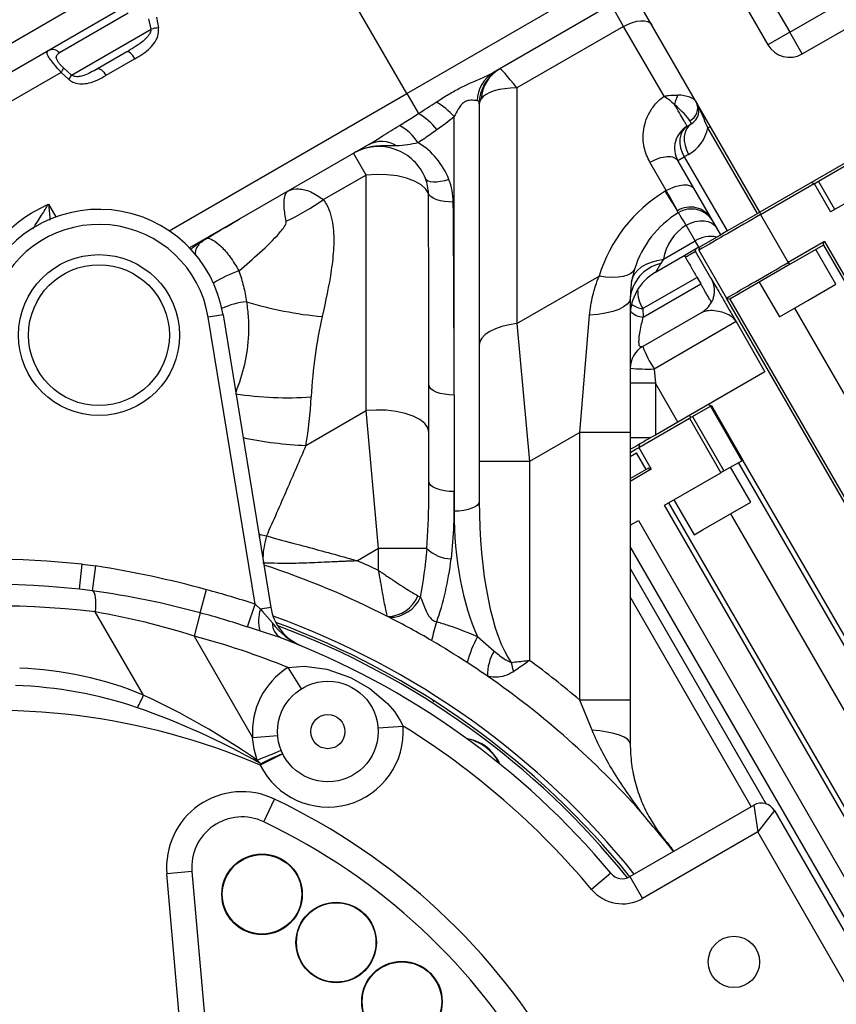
# Model space of a CAD drawing. Header units: millimetres. Extents: x -1 to 10933, y 0 to 7722.
# Tile 37 of 122: x 4763 to 4925, y 2914 to 3110. Entities that reach past the tile are written whole.
import ezdxf

# ---------------------------------------------------------------- set-up
doc = ezdxf.new("R2010")
doc.units = ezdxf.units.MM
doc.header["$LTSCALE"] = 13
doc.header["$PDSIZE"] = -1
doc.dimstyles.new('efort-st-1', dxfattribs={"dimtxt": 100, "dimasz": 100, "dimexe": 1.25, "dimexo": 0.625, "dimtad": 1, "dimdec": 0, "dimdsep": 46, "dimtxsty": 'Standard', "dimcen": 2.5, "dimclrd": 3, "dimclre": 3, "dimadec": 0, "dimazin": 0, "dimtfac": 1, "dimtmove": 0, "dimatfit": 3, "dimfxl": 1, "dimarcsym": 0})

# ---------------------------------------------------------------- blocks, each defined once
blk = doc.blocks.new('*D143')
at = {"color": 3, "lineweight": -2}
for p, q in [((6255.95, 3471.6), (6255.95, 277.7)), ((3953.81, 1526.13), (3953.81, 277.7)), ((4053.81, 278.95), (6155.95, 278.95))]:
    blk.add_line(p, q, dxfattribs=at)
at = {"color": 3}
for points in [[(4053.81, 295.61), (4053.81, 262.28), (3953.81, 278.95)], [(6155.95, 262.28), (6155.95, 295.61), (6255.95, 278.95)]]:
    blk.add_solid(points, dxfattribs=at)
at = {"layer": 'Defpoints', "color": 0}
for p in [(6255.95, 3472.23), (3953.81, 1526.76), (6255.95, 278.95)]:
    blk.add_point(p, dxfattribs=at)
at = {"color": 0, "insert": (5104.88, 329.57), "char_height": 100, "attachment_point": 5}
blk.add_mtext('2302', dxfattribs=at)
blk = doc.blocks.new('*D144')
at = {"color": 3, "lineweight": -2}
for p, q in [((6255.33, 3472.23), (6136.25, 3472.23)), ((6137.5, 1623.93), (6137.5, 3372.23)), ((4304.09, 1523.93), (6138.75, 1523.93))]:
    blk.add_line(p, q, dxfattribs=at)
at = {"color": 3}
for points in [[(6154.16, 3372.23), (6120.83, 3372.23), (6137.5, 3472.23)], [(6120.83, 1623.93), (6154.16, 1623.93), (6137.5, 1523.93)]]:
    blk.add_solid(points, dxfattribs=at)
at = {"layer": 'Defpoints', "color": 0}
for p in [(6137.5, 3472.23), (6255.95, 3472.23), (4303.46, 1523.93)]:
    blk.add_point(p, dxfattribs=at)
at = {"color": 0, "insert": (6086.87, 2498.08), "char_height": 100, "attachment_point": 5, "rotation": 90}
blk.add_mtext('1948', dxfattribs=at)
blk = doc.blocks.new('*D146')
at = {"color": 3, "lineweight": -2}
for p, q in [((3649.43, 3477.93), (5390.77, 3477.93)), ((5389.52, 3377.93), (5389.52, 2297.93)), ((3649.43, 2197.93), (5390.77, 2197.93))]:
    blk.add_line(p, q, dxfattribs=at)
at = {"color": 3}
for points in [[(5406.19, 3377.93), (5372.86, 3377.93), (5389.52, 3477.93)], [(5372.86, 2297.93), (5406.19, 2297.93), (5389.52, 2197.93)]]:
    blk.add_solid(points, dxfattribs=at)
at = {"layer": 'Defpoints', "color": 0}
for p in [(3648.81, 3477.93), (3648.81, 2197.93), (5389.52, 2197.93)]:
    blk.add_point(p, dxfattribs=at)
at = {"color": 0, "insert": (5338.9, 2825.76), "char_height": 100, "attachment_point": 5, "rotation": 90}
blk.add_mtext('1280', dxfattribs=at)

msp = doc.modelspace()

# ---------------------------------------------------------------- linework, layer by layer
at = {"color": 7, "linetype": 'Continuous', "lineweight": 25}
for p, q in [((4909.71, 3071.98), (4860.46, 3157.29)), ((4889.38, 3153.2), (4915.63, 3107.73)), ((4718.18, 3080.92), (4840.5, 3151.54)), ((4885.05, 3150.7), (4911.3, 3105.23)), ((4842.07, 3146.67), (4724.29, 3078.67)), ((4915.63, 3107.73), (4967.59, 3137.73)), ((4918.13, 3103.4), (4970.09, 3133.4)), ((4839.53, 3095.55), (4823.03, 3124.13)), ((5001.79, 3125.15), (4909.71, 3071.98)), ((4839.53, 3095.55), (4877.63, 3117.55)), ((4880.13, 3113.22), (4856.78, 3099.73)), ((4882.63, 3108.89), (4880.13, 3113.22)), ((4784.17, 3111.53), (4770.47, 3103.62)), ((4788.69, 3108.35), (4788.26, 3110.41)), ((4789.77, 3110.7), (4790.15, 3108.62)), ((4772.88, 3099.22), (4788.69, 3108.35)), ((4882.63, 3108.89), (4861.43, 3096.65)), ((4890.66, 3094.99), (4882.63, 3108.89)), ((4915.63, 3107.73), (4911.3, 3105.23)), ((4918.13, 3103.4), (4915.63, 3107.73)), ((4783.86, 3103.83), (4778.03, 3100.46)), ((4785.48, 3102.45), (4779.74, 3099.14)), ((4771.32, 3100.63), (4772.88, 3099.22)), ((4770.8, 3099.75), (4753.43, 3089.72)), ((4772.36, 3098.35), (4770.8, 3099.75)), ((4861.43, 3096.65), (4861.43, 3049.82)), ((4839.53, 3095.55), (4841.83, 3091.55)), ((4853.93, 3093.47), (4853.93, 3014.51)), ((4848.93, 3035.61), (4848.93, 3090.95)), ((4895.25, 3089.04), (4896.11, 3089.54)), ((4896.11, 3089.54), (4895.78, 3090.12)), ((4899.38, 3088.71), (4899.89, 3089)), ((4909.21, 3071.69), (4899.38, 3088.71)), ((4831.98, 3085.42), (4796.36, 3064.85)), ((4831.43, 3079.33), (4828.93, 3083.66)), ((4893.42, 3082.21), (4894.69, 3082.94)), ((4895.55, 3083.44), (4894.69, 3082.94)), ((4894.69, 3082.94), (4903.19, 3068.22)), ((4921.38, 3078.14), (4930.04, 3083.14)), ((4891.09, 3076.24), (4887.84, 3081.87)), ((4901.92, 3067.48), (4893.42, 3082.21)), ((4831.43, 3079.33), (4822.98, 3074.45)), ((4831.43, 3032.5), (4831.43, 3079.33)), ((4909.85, 3071.49), (4920.51, 3077.64)), ((4920.51, 3077.64), (4919.83, 3077.82)), ((4920.51, 3077.64), (4923.76, 3072.01)), ((4924.63, 3072.51), (4921.38, 3078.14)), ((4934.15, 3078.01), (4923.76, 3072.01)), ((4893.48, 3071.84), (4893.3, 3072.23)), ((4903.19, 3068.22), (4909.21, 3071.69)), ((4909.71, 3071.98), (4909.21, 3071.69)), ((4909.85, 3071.49), (4909.75, 3072.01)), ((4909.85, 3071.49), (4915.35, 3061.96)), ((4896.86, 3066.25), (4895.05, 3069.37)), ((4897.74, 3065.07), (4902.14, 3067.61)), ((4903.19, 3068.22), (4902.14, 3067.61)), ((4890.54, 3062.6), (4896.86, 3066.25)), ((4897.59, 3064.98), (4896.86, 3066.25)), ((4897.56, 3064.39), (4897.74, 3065.07)), ((4922.55, 3066.12), (4915.35, 3061.96)), ((4922.36, 3065.43), (4915.75, 3061.62)), ((4922.36, 3065.43), (4982.71, 2960.9)), ((4922.55, 3066.12), (4983.15, 2961.15)), ((4894.8, 3063.37), (4888.93, 3059.98)), ((4897.59, 3064.98), (4894.8, 3063.37)), ((4899.97, 3058.86), (4896.92, 3064.14)), ((4897.56, 3064.39), (4903.06, 3054.87)), ((4924.83, 3057.62), (4920.83, 3064.55)), ((4889.93, 3061.72), (4888.93, 3059.98)), ((4890.54, 3062.6), (4889.93, 3061.72)), ((4915.75, 3061.62), (4903.74, 3054.68)), ((4915.35, 3061.96), (4915.75, 3061.62)), ((4861.43, 3049.82), (4877.74, 3059.23)), ((4897.21, 3058.99), (4886.45, 3052.78)), ((4886.54, 3051.1), (4897.96, 3057.7)), ((4897.21, 3058.99), (4897.96, 3057.7)), ((4909.58, 3058.05), (4913.58, 3051.12)), ((4919.23, 3054.39), (4924.83, 3057.62)), ((4883.93, 3054.79), (4883.93, 3028.17)), ((4903.06, 3054.87), (4903.74, 3054.68)), ((4963.66, 2949.9), (4903.06, 3054.87)), ((4903.74, 3054.68), (4964.09, 2950.15)), ((4913.58, 3051.12), (4919.23, 3054.39)), ((4803.02, 3051.55), (4800.06, 3051.07)), ((4803.02, 3051.55), (4812.51, 2993.38)), ((4873.93, 3028.17), (4875.85, 3051.46)), ((4898.14, 3052.03), (4886.43, 3045.26)), ((4886.45, 3052.78), (4886.54, 3051.1)), ((4809.37, 2994.02), (4800.06, 3051.07)), ((4861.43, 3049.82), (4863.93, 3022.39)), ((4904.97, 3050.2), (4888.67, 3040.78)), ((4904.97, 3050.2), (4910.72, 3040.24)), ((4888.67, 3040.78), (4888.93, 3037.98)), ((4910.72, 3040.24), (4893.4, 3030.24)), ((4843.93, 3018.42), (4843.93, 3037.61)), ((4888.93, 3037.98), (4883.93, 3037.98)), ((4888.93, 3037.98), (4888.93, 3027.65)), ((4893.4, 3030.24), (4888.93, 3037.98)), ((4848.93, 3035.61), (4848.93, 3016.42)), ((4899.4, 3033.7), (4899.99, 3033.54)), ((4819.49, 3025.6), (4831.43, 3032.5)), ((4833.93, 3005.07), (4831.43, 3032.5)), ((4896.31, 3031.34), (4899.86, 3033.39)), ((4899.86, 3033.39), (4906.11, 3022.56)), ((4899.99, 3033.54), (4900.09, 3033.52)), ((4900.09, 3033.52), (4906.34, 3022.69)), ((4885.62, 3025.17), (4895.72, 3031)), ((4893.4, 3030.24), (4888.93, 3027.65)), ((4895.72, 3031), (4901.97, 3020.17)), ((4896.31, 3031.34), (4902.56, 3020.51)), ((4873.93, 3028.17), (4863.93, 3022.39)), ((4883.93, 3028.17), (4873.93, 3028.17)), ((4873.93, 2974.95), (4873.93, 3028.17)), ((4883.93, 3028.17), (4883.93, 2974.95)), ((4887.93, 3027.08), (4883.93, 3027.08)), ((4888.93, 3027.65), (4887.93, 3027.08)), ((4883.93, 3023.4), (4885.18, 3024.12)), ((4887.09, 3020.82), (4885.18, 3024.12)), ((4885.81, 3025.85), (4885.62, 3025.17)), ((4885.62, 3025.17), (4888.12, 3020.84)), ((4863.93, 3022.39), (4853.93, 3022.39)), ((4863.93, 3022.39), (4863.93, 2982.86)), ((4902.56, 3020.51), (4906.11, 3022.56)), ((4997.22, 2863.28), (4905.47, 3022.19)), ((4906.34, 3022.69), (4906.11, 3022.56)), ((4998.09, 2863.78), (4906.34, 3022.69)), ((4883.93, 3018.99), (4887.61, 3021.12)), ((4888.12, 3020.84), (4883.93, 3018.42)), ((4887.86, 3020.69), (4887.61, 3021.12)), ((4890.75, 3013.69), (4901.97, 3020.17)), ((4902.56, 3020.51), (4901.97, 3020.17)), ((4907.88, 3014.34), (4903.88, 3021.27)), ((4848.93, 3012.51), (4848.93, 3016.42)), ((4983.36, 2855.28), (4891.61, 3014.19)), ((4892.62, 3014.77), (4896.62, 3007.84)), ((4898.45, 3008.9), (4907.88, 3014.34)), ((4982.5, 2854.78), (4890.75, 3013.69)), ((4883.93, 3009.76), (4885.55, 3010.69)), ((4885.55, 3010.69), (4977.29, 2851.77)), ((4896.62, 3007.84), (4898.45, 3008.9)), ((4810.41, 3007.91), (4811.63, 3007.59)), ((4833.93, 3005.07), (4829.72, 3002.64)), ((4843.54, 3005.07), (4833.93, 3005.07)), ((4833.93, 3000.72), (4833.93, 3005.07)), ((4973.83, 2849.77), (4883.93, 3005.5)), ((4774.46, 2997.01), (4775, 3001.98)), ((4775, 3001.98), (4777.73, 3001.65)), ((4777.04, 2996.7), (4777.73, 3001.65)), ((4883.93, 3001.1), (4910.94, 2954.31)), ((4777.04, 2996.7), (4774.46, 2997.01)), ((4798.49, 2992.31), (4799.71, 2996.92)), ((4841.73, 2995.71), (4842.24, 2995.41)), ((4908, 2953.8), (4883.93, 2995.5)), ((4807.86, 2989.5), (4809.37, 2994.02)), ((4809.37, 2994.02), (4810.43, 2993.04)), ((4812.51, 2993.38), (4810.43, 2993.04)), ((4787.17, 2975.96), (4777.62, 2992.49)), ((4798.49, 2992.31), (4797.26, 2987.7)), ((4810.28, 2988.73), (4807.86, 2989.5)), ((4797.26, 2987.7), (4808.89, 2967.55)), ((4853.6, 2987.58), (4856.91, 2984.71)), ((4815.9, 2981.44), (4818.55, 2977.2)), ((4844.96, 2974.59), (4844.8, 2974.88)), ((4876.35, 2968.98), (4873.93, 2974.95)), ((4883.93, 2974.95), (4873.93, 2974.95)), ((4833.82, 2969.43), (4838.8, 2969.79)), ((4808.89, 2967.55), (4813.87, 2967.94)), ((4814.88, 2964.28), (4810.4, 2962.06)), ((4810.4, 2962.06), (4810.5, 2962.31)), ((4811.09, 2950.78), (4813.24, 2955.29)), ((4883.89, 2939.87), (4908.5, 2954.08)), ((4908.5, 2954.08), (4909.27, 2948.75)), ((4912.6, 2952.99), (4909.27, 2948.75)), ((4912.6, 2952.99), (4934.6, 2914.88)), ((4909.27, 2948.75), (4886.39, 2935.54)), ((4929.27, 2914.11), (4909.27, 2948.75)), ((4796.82, 2940.88), (4791.84, 2940.44)), ((4795.71, 2896.26), (4791.84, 2940.44)), ((4796.82, 2940.88), (4800.69, 2896.69)), ((4880.08, 2940.55), (4876.25, 2937.34)), ((4883.89, 2939.87), (4886.39, 2935.54))]:
    msp.add_line(p, q, dxfattribs=at)
at = {"color": 8, "linetype": 'Continuous', "lineweight": 25}
for p, q in [((4792.29, 3068.27), (4839.53, 3095.55)), ((4768.31, 3073.54), (4769.77, 3071.01)), ((4916.58, 3052.85), (4977.93, 2946.59)), ((4903.84, 3012.01), (4991.59, 2860.03)), ((4810.13, 3007.99), (4810.41, 3007.91)), ((4810.24, 3007.28), (4810.41, 3007.91))]:
    msp.add_line(p, q, dxfattribs=at)
at = {"color": 7, "linetype": 'Continuous', "lineweight": 25, "flags": 128}
for points in [[(4882.63, 3108.89), (4883.5, 3109.33), (4884.38, 3109.68), (4885.25, 3109.91), (4886.06, 3110.02), (4886.79, 3110.01), (4887.4, 3109.86), (4887.89, 3109.6), (4888.21, 3109.22)], [(4785.48, 3102.45), (4785.27, 3102.78), (4785.05, 3103.09), (4784.82, 3103.35), (4784.59, 3103.57), (4784.37, 3103.73), (4784.17, 3103.83), (4784, 3103.86), (4783.86, 3103.83)], [(4778.03, 3100.46), (4778.19, 3100.5), (4778.38, 3100.48), (4778.59, 3100.39), (4778.82, 3100.24), (4779.06, 3100.03), (4779.3, 3099.77), (4779.53, 3099.47), (4779.74, 3099.14)], [(4895.25, 3089.04), (4894.7, 3088.61), (4894.27, 3088.03), (4893.97, 3087.33), (4893.82, 3086.52), (4893.81, 3085.64), (4893.96, 3084.73), (4894.26, 3083.82), (4894.69, 3082.94)], [(4896.11, 3089.54), (4895.57, 3089.11), (4895.13, 3088.53), (4894.83, 3087.83), (4894.68, 3087.02), (4894.68, 3086.14), (4894.83, 3085.23), (4895.12, 3084.32), (4895.55, 3083.44)], [(4843.82, 3075.65), (4843.3, 3076.55), (4842.37, 3077.39), (4841.07, 3078.13), (4839.46, 3078.72), (4837.6, 3079.15), (4835.59, 3079.41), (4833.5, 3079.46), (4831.43, 3079.33)], [(4847.9, 3078.45), (4847.07, 3078.21), (4846.26, 3078.04), (4845.5, 3077.94), (4844.82, 3077.93), (4844.24, 3077.99), (4843.77, 3078.13), (4843.44, 3078.35), (4843.24, 3078.63)], [(4891.09, 3076.24), (4891.96, 3076.69), (4892.84, 3077.03), (4893.7, 3077.27), (4894.52, 3077.38), (4895.24, 3077.36), (4895.86, 3077.22), (4896.34, 3076.95), (4896.67, 3076.58)], [(4920.51, 3077.64), (4920.69, 3077.74), (4921.21, 3078.04), (4921.38, 3078.14)], [(4848.77, 3073.97), (4847.88, 3074), (4847.02, 3074.09), (4846.22, 3074.23), (4845.5, 3074.44), (4844.88, 3074.69), (4844.39, 3074.98), (4844.03, 3075.3), (4843.82, 3075.65)], [(4895.05, 3069.37), (4895.93, 3069.8), (4896.85, 3070.1), (4897.76, 3070.25), (4898.63, 3070.24), (4899.44, 3070.09), (4900.15, 3069.79), (4900.72, 3069.36), (4901.15, 3068.81)], [(4894.8, 3063.37), (4894.8, 3063.37)], [(4884.21, 3058.17), (4884.45, 3058.98), (4884.87, 3059.74), (4885.46, 3060.44), (4886.21, 3061.06), (4887.12, 3061.6), (4888.15, 3062.04), (4889.3, 3062.38), (4890.54, 3062.6)], [(4884.8, 3060.64), (4884.54, 3060.15), (4884.06, 3059.74), (4883.39, 3059.41), (4882.54, 3059.18), (4881.52, 3059.04), (4880.37, 3059), (4879.1, 3059.07), (4877.74, 3059.23)], [(4883.93, 3054.79), (4883.78, 3054.21), (4883.34, 3053.65), (4882.62, 3053.12), (4881.65, 3052.64), (4880.45, 3052.22), (4879.05, 3051.88), (4877.5, 3051.63), (4875.85, 3051.46)], [(4861.43, 3049.82), (4859.87, 3049.58), (4858.43, 3049.22), (4857.13, 3048.77), (4856.02, 3048.23), (4855.12, 3047.61), (4854.47, 3046.93), (4854.06, 3046.22), (4853.93, 3045.49)], [(4848.93, 3035.61), (4847.95, 3035.64), (4847.01, 3035.76), (4846.15, 3035.94), (4845.39, 3036.19), (4844.77, 3036.5), (4844.31, 3036.84), (4844.02, 3037.22), (4843.93, 3037.61)], [(4843.93, 3028.17), (4843.72, 3029.07), (4843.12, 3029.93), (4842.14, 3030.72), (4840.82, 3031.41), (4839.22, 3031.96), (4837.41, 3032.36), (4835.45, 3032.59), (4833.43, 3032.63), (4831.43, 3032.5)], [(4899.86, 3033.39), (4899.95, 3033.47), (4899.99, 3033.54)], [(4896, 3031.24), (4895.8, 3031.4), (4895.64, 3031.53)], [(4895.72, 3031), (4895.87, 3031.1), (4896, 3031.24)], [(4896, 3031.24), (4896.19, 3031.28), (4896.31, 3031.34)], [(4883.93, 3024.19), (4884.09, 3024.28), (4884.91, 3024.76), (4885.44, 3025.06), (4885.62, 3025.17)], [(4848.93, 3016.42), (4847.95, 3016.46), (4847.01, 3016.57), (4846.15, 3016.76), (4845.39, 3017.01), (4844.77, 3017.31), (4844.31, 3017.65), (4844.02, 3018.03), (4843.93, 3018.42)], [(4853.93, 3014.51), (4853.83, 3014.12), (4853.55, 3013.74), (4853.09, 3013.4), (4852.46, 3013.1), (4851.71, 3012.85), (4850.84, 3012.66), (4849.9, 3012.55), (4848.93, 3012.51)], [(4777.04, 2996.7), (4777.22, 2996.56), (4777.37, 2996.28), (4777.5, 2995.88), (4777.6, 2995.37), (4777.66, 2994.75), (4777.68, 2994.05), (4777.67, 2993.29), (4777.62, 2992.49)], [(4810.43, 2993.04), (4810.88, 2992.58), (4812.81, 2990.31)], [(4814.53, 2987.36), (4811.27, 2988.42), (4810.28, 2988.73)], [(4815.9, 2981.44), (4819.17, 2981.74), (4823.64, 2981.13), (4828.37, 2979.45), (4832.19, 2977.25), (4835.7, 2974.27), (4837.07, 2972.67), (4838.24, 2970.91), (4838.8, 2969.79)], [(4809.8, 2963.05), (4809.16, 2965.23), (4808.89, 2967.55)], [(4851.33, 2967.4), (4852.69, 2967.06), (4854.36, 2966.32)], [(4883.93, 2966.31), (4883.79, 2966.76), (4883.38, 2967.21), (4882.72, 2967.62), (4881.81, 2968), (4880.69, 2968.34), (4879.38, 2968.62), (4877.92, 2968.83), (4876.35, 2968.98)], [(4810.5, 2962.31), (4810.21, 2962.61), (4809.8, 2963.05)]]:
    msp.add_lwpolyline(points, dxfattribs=at)
at = {"color": 8, "linetype": 'Continuous', "lineweight": 25, "flags": 128}
msp.add_lwpolyline([(4854.31, 2966.23), (4852.66, 2966.97), (4851.52, 2967.26)], dxfattribs=at)
at = {"color": 7, "linetype": 'Continuous', "lineweight": 25}
for centre, radius in [((4778.34, 3047.52), 16), ((4778.34, 3047.52), 14), ((4823.84, 2968.71), 10), ((4823.84, 2968.71), 3.4), ((4810.76, 2936.36), 8), ((4810.76, 2936.36), 7.9), ((4825.5, 2926.79), 8), ((4825.5, 2926.79), 7.9), ((4904.55, 2922.93), 5.1), ((4838.56, 2915.03), 8), ((4838.56, 2915.03), 7.9)]:
    msp.add_circle(centre, radius, dxfattribs=at)
at = {"color": 0, "linetype": 'Continuous', "lineweight": 18}
msp.add_arc((3648.81, 2197.93), 2907.3, 30, 170, dxfattribs=at)
at = {"linetype": 'Continuous', "lineweight": 18}
msp.add_arc((4757.32, 2837.93), 1627.34, 22.94049, 195.94049, dxfattribs=at)
at = {"color": 7, "linetype": 'Continuous', "lineweight": 25}
for centre, radius, start, end in [((4792.65, 3091.04), 17.76, 98.1081, 102.9066), ((4769.1, 3102.5), 1.77, 39.2097, 116.4231), ((4915.63, 3107.73), 5, 210, 300), ((4768.29, 3101.82), 3.25, 320.3313, 338.5297), ((4861.93, 3093.47), 8, 120, 180), ((4861.82, 3093.93), 7.55, 120.3984, 175.9159), ((4769.64, 3100.56), 3.51, 320.926, 337.5742), ((4860.31, 3093.89), 6.83, 121.156, 178.0542), ((4838.15, 3081.47), 14.35, 41.3323, 59.6575), ((4894.53, 3092.65), 2.82, 296.1887, 25.5981), ((4894.61, 3092.14), 3, 300, 30), ((4835.4, 3080.39), 12.89, 38.2249, 60.0502), ((4832.23, 3079.15), 11.63, 34.6798, 59.8896), ((4897.75, 3084.71), 5, 120, 210), ((4891.55, 3090.37), 8, 300, 348.0491), ((4833.93, 3075), 10, 21.3159, 120), ((4834.5, 3080.45), 5.57, 57.2711, 116.9153), ((4833.93, 3073), 15, 21.3159, 58.3477), ((4835.43, 3075.57), 8.4, 0.5256, 21.3826), ((4836.17, 3073.86), 12.59, 0.5256, 21.3826), ((4906.43, 3050.46), 30, 121.2487, 162.999), ((4897.61, 3065), 13, 120.1061, 121.2487), ((5038.35, 3166.14), 172.79, 211.4008, 212.9207), ((4790.63, 3121.9), 57.43, 295.717, 304.283), ((4895.91, 3068.08), 4.9, 31.278, 122.1587), ((4778.34, 3047.52), 25, 9.2726, 159.2726), ((4903.93, 3054.79), 20, 121.5073, 162.999), ((4896.09, 3067.58), 5, 30, 121.5073), ((4778.34, 3047.52), 22, 9.2726, 159.2726), ((4900.39, 3060.92), 10, 122.2612, 170.2864), ((4899.93, 3061.28), 5.85, 78.5035, 121.7594), ((4891.73, 3054.1), 7.83, 103.2842, 174.8983), ((4893.93, 3051.32), 10, 120.0759, 180), ((4829.62, 3126.08), 75.2, 253.03, 264.7269), ((4895.64, 3056.36), 5, 300, 332.4118), ((4888.93, 3040.93), 5, 120, 180), ((4906.61, 3052.58), 21.46, 199.9255, 213.3273), ((4887.53, 3080.36), 39.59, 264.784, 271.6579), ((4815.8, 3102.77), 67.7, 261.2057, 274.0139), ((4848.41, 3009.99), 6.92, 225.3107, 269.5222), ((4757.32, 2837.93), 165, 83.8502, 96.9017), ((4757.32, 2837.93), 179.92, 64.7996, 66.2732), ((4744.95, 2795.78), 208.46, 74.7679, 80.9527), ((4757.32, 2837.93), 172.5, 62.9669, 71.8226), ((4757.32, 2837.93), 160, 83.8502, 118.5675), ((4751.85, 2819.26), 179.23, 74.9174, 81.9196), ((4757.32, 2837.93), 164.54, 71.5595, 75.0698), ((4835.61, 2998.19), 6.61, 271.0142, 337.9635), ((4836.13, 2998.1), 6.68, 269.2207, 336.2385), ((4758.59, 2838.66), 155, 82.9464, 118.5675), ((4817.82, 2990.63), 7.77, 161.9645, 194.1902), ((4822.38, 2994.99), 10, 189.2726, 247.4981), ((4753, 2848.9), 145.68, 72.3127, 80.2681), ((4757.32, 2837.93), 159.77, 71.5595, 75.0698), ((4757.32, 2837.93), 163.5, 38.7953, 70.11), ((4757.32, 2837.93), 172.5, 62.8487, 62.9669), ((4757.32, 2837.93), 172.5, 59.6621, 62.8487), ((4815.97, 2990.17), 3.16, 177.4407, 242.9218), ((4824.14, 2998.69), 14.1, 216.4722, 246.6609), ((4757.32, 2837.93), 162.5, 38.8499, 69.7784), ((4757.32, 2837.93), 162, 38.894, 69.5698), ((4885.46, 2977.68), 42.01, 162.1664, 167.4418), ((4757.32, 2837.93), 155, 67.7955, 75.0698), ((4758.31, 2840.36), 157.38, 67.4926, 69.0765), ((4757.32, 2837.93), 160, 39.8913, 69.052), ((4757.32, 2837.93), 172.5, 56.8933, 59.6621), ((4874.28, 2976.34), 23.54, 151.4718, 165.0141), ((4864.46, 2980.02), 8.89, 148.1088, 181.9286), ((4757.32, 2837.93), 179.92, 49.6006, 53.6633), ((4760.19, 2911.05), 70.3, 67.4294, 88.0409), ((4823.84, 2968.71), 15, 121.9811, 184.4411), ((4757.32, 2837.93), 172.5, 55.279, 56.8933), ((4873.72, 2984.74), 13.61, 189.6096, 197.7229), ((4757.32, 2837.93), 172.5, 41.7404, 55.279), ((4758.93, 2893.62), 84.29, 71.2872, 88.0925), ((4774.17, 2980.63), 13.81, 328.7039, 340.2271), ((4723.2, 2837.54), 152.48, 55.3955, 65.1982), ((4738.13, 2835.6), 145.92, 60.2632, 70.8596), ((4757.32, 2837.93), 135, 66.8482, 98.9605), ((4823.84, 2968.71), 15, 206.3342, 4.0993), ((4757.32, 2837.93), 155, 39.8913, 58.2849), ((4849.85, 2958.52), 9, 24.4668, 59.987), ((4693.64, 3255.47), 314.65, 291.6651, 292.6019), ((4826.76, 2932.09), 34.31, 110.2588, 118.2816), ((4806.78, 2941.75), 15, 64.5257, 185), ((4757.32, 2837.93), 130, 355.4743, 64.5257), ((4910, 2951.49), 3, 30, 120), ((4806.78, 2941.75), 10, 64.5257, 185), ((4757.32, 2837.93), 125, 355.4743, 64.5257), ((4882.39, 2942.47), 3, 219.8913, 300), ((4882.39, 2942.47), 8, 219.8913, 300)]:
    msp.add_arc(centre, radius, start, end, dxfattribs=at)
at = {"color": 8, "linetype": 'Continuous', "lineweight": 25}
for centre, radius, start, end in [((4799, 3066.53), 0.271, 259.3788, 299.8379), ((4813.95, 3037.34), 24.22, 108.7463, 122.0419), ((4892.3, 3056.41), 6.89, 178.6256, 211.8035), ((4809.06, 3039.59), 14.63, 95.4466, 115.4393), ((4886.95, 3057.32), 4.57, 233.0803, 263.6801), ((4886.6, 3054.65), 3.54, 222.111, 269.0554), ((4822.11, 3097.52), 71.97, 257.8771, 267.9109), ((4833.36, 3001.7), 22.51, 164.8265, 176.0357), ((4849.85, 2958.52), 8.9, 25.7851, 59.987)]:
    msp.add_arc(centre, radius, start, end, dxfattribs=at)
at = {"color": 7, "linetype": 'Continuous', "lineweight": 25}
for centre, major_axis, ratio, start_param, end_param in [((4863.93, 3092.32), (-5.93, 8.12), 0.061101, 5.229422, 6.27662), ((4863.93, 3092.32), (9.99, -1.29), 0.413836, 1.877033, 2.924231), ((4863.93, 3094.63), (9.99, 1.32), 0.352394, 2.824146, 3.095065), ((4891.88, 3092.87), (5.34, 0.57), 0.433571, 0.189465, 1.236654), ((4801.63, 3073.67), (56.05, 30.31), 0.073373, 5.471712, 5.567818), ((4848.93, 3085.97), (4.78, 8.11), 0.180389, 5.986122, 6.410001), ((4891.88, 3092.87), (4.05, -3.43), 0.177868, 0.459797, 1.506987), ((4801.63, 3076.87), (57.54, 27.72), 0.189891, 5.483879, 5.579985), ((4833.93, 3037.61), (0, 261.3), 0.03827, 4.712389, 4.85849), ((4833.93, 3035.61), (0, 263.54), 0.056918, 4.712389, 4.85849), ((4906.13, 2980.19), (-60.62, 105), 0.57735, 0.552489, 0.72853), ((4747.17, 3082.41), (-51.96, 90), 0.57735, 3.748585, 3.870123), ((4863.93, 3014.51), (0, 34.38), 0.290909, 1.570796, 2.770856), ((4863.93, 3012.51), (0, 34.38), 0.436364, 1.570796, 2.382032), ((4833.93, 3014.51), (0, 34.38), 0.290909, 4.123271, 4.434305), ((4833.93, 3012.51), (0, 34.38), 0.436364, 4.019128, 4.434305)]:
    msp.add_ellipse(centre, major_axis=major_axis, ratio=ratio, start_param=start_param, end_param=end_param, dxfattribs=at)
for points, knots in [([(4788.69, 3108.35), (4788.66, 3108.13), (4788.63, 3107.88), (4788.37, 3107.3), (4787.84, 3106.59), (4786.31, 3105.25), (4784.9, 3104.43), (4783.86, 3103.83)], [0, 0, 0, 0, 0.093844, 0.10868, 0.279315, 0.472214, 1, 1, 1, 1]), ([(4785.48, 3102.45), (4786.01, 3102.77), (4787.08, 3103.4), (4788.47, 3104.5), (4789.56, 3105.8), (4790.22, 3107.2), (4790.17, 3108.19), (4790.15, 3108.62)], [0, 0, 0, 0, 0.230991, 0.461197, 0.655054, 0.851246, 1, 1, 1, 1]), ([(4770.8, 3099.75), (4770.63, 3099.94), (4770.22, 3100.41), (4769.57, 3101.18), (4768.87, 3102.04), (4768.32, 3102.8), (4768.1, 3103.25), (4767.96, 3103.74), (4768.14, 3103.92), (4768.31, 3104.08)], [0, 0, 0, 0, 0.08817, 0.218809, 0.3487, 0.51699, 0.670137, 0.705809, 1, 1, 1, 1]), ([(4771.32, 3100.63), (4771.2, 3100.74), (4770.92, 3101), (4770.51, 3101.45), (4770.11, 3101.99), (4769.87, 3102.51), (4769.85, 3103.07), (4770.12, 3103.4), (4770.41, 3103.58), (4770.47, 3103.62)], [0, 0, 0, 0, 0.085544, 0.209382, 0.330643, 0.489716, 0.641547, 0.927324, 1, 1, 1, 1]), ([(4778.03, 3100.46), (4777.14, 3099.95), (4775.94, 3099.26), (4774.41, 3098.87), (4773.6, 3098.87), (4773.09, 3099.07), (4772.91, 3099.21), (4772.88, 3099.22)], [0, 0, 0, 0, 0.544304, 0.73029, 0.894929, 0.98648, 1, 1, 1, 1]), ([(4772.36, 3098.35), (4772.41, 3098.31), (4772.72, 3098.05), (4773.54, 3097.59), (4774.89, 3097.38), (4776.49, 3097.61), (4778.11, 3098.22), (4779.2, 3098.83), (4779.74, 3099.14)], [0, 0, 0, 0, 0.019937, 0.144371, 0.334827, 0.523067, 0.761067, 1, 1, 1, 1]), ([(4845.4, 3093.85), (4846.12, 3094.32), (4847.58, 3095.26), (4849.82, 3096.53), (4852.18, 3097.67), (4854.62, 3098.66), (4856.06, 3099.38), (4856.78, 3099.73)], [0, 0, 0, 0, 0.193062, 0.391429, 0.57787, 0.789112, 1, 1, 1, 1]), ([(4887.84, 3081.87), (4887.4, 3082.83), (4886.46, 3084.85), (4886.41, 3087.85), (4887.06, 3090.4), (4888.04, 3092.36), (4889.3, 3093.92), (4890.29, 3094.7), (4890.66, 3094.99)], [0, 0, 0, 0, 0.228155, 0.480996, 0.618494, 0.762475, 0.911301, 1, 1, 1, 1]), ([(4890.66, 3094.99), (4890.66, 3094.99), (4890.91, 3095.05), (4891.2, 3095.1), (4892.11, 3095.23), (4892.77, 3095.24), (4893.4, 3095.24)], [0, 0, 0, 0, 0.0051984, 0.2813071, 0.3199594, 1, 1, 1, 1]), ([(4890.66, 3094.99), (4891.02, 3094.76), (4891.73, 3094.31), (4892.41, 3093.68), (4892.75, 3093.37)], [0, 0, 0, 0, 0.502652, 1, 1, 1, 1]), ([(4892.75, 3093.37), (4892.87, 3093.71), (4893.11, 3094.4), (4893.3, 3094.96), (4893.4, 3095.24)], [0, 0, 0, 0, 0.499999, 1, 1, 1, 1]), ([(4853.49, 3094.12), (4853.22, 3094.14), (4852.82, 3094.18), (4852.06, 3094.22), (4851.51, 3094.11), (4851.03, 3093.89), (4850.36, 3093.35), (4849.63, 3092.34), (4849.18, 3091.44), (4848.93, 3090.95)], [0, 0, 0, 0, 0.236757, 0.353646, 0.421836, 0.50265, 0.568881, 0.763105, 1, 1, 1, 1]), ([(4899.38, 3088.71), (4899.12, 3089.31), (4898.64, 3090.43), (4898.06, 3091.78), (4897.69, 3092.64), (4897.48, 3093.11), (4897.36, 3093.37), (4897.27, 3093.52), (4897.23, 3093.6), (4897.21, 3093.63), (4897.21, 3093.64)], [0, 0, 0, 0, 0.343834, 0.633022, 0.795334, 0.887513, 0.948818, 0.974786, 0.997363, 1, 1, 1, 1]), ([(4838.07, 3089.21), (4838.93, 3089.74), (4840.19, 3090.51), (4841.44, 3091.3), (4841.83, 3091.55)], [0, 0, 0, 0, 0.68511, 1, 1, 1, 1]), ([(4831.98, 3085.42), (4832.85, 3085.95), (4834.82, 3087.15), (4836.91, 3088.48), (4838.07, 3089.21)], [0, 0, 0, 0, 0.445012, 1, 1, 1, 1]), ([(4845.52, 3088.36), (4845.14, 3088.08), (4843.91, 3087.19), (4842.66, 3086.34), (4841.8, 3085.76)], [0, 0, 0, 0, 0.3169027, 1, 1, 1, 1]), ([(4837.51, 3085.14), (4837.35, 3085.14), (4836.48, 3085.16), (4834.9, 3085.19), (4832.47, 3085.02), (4830.45, 3084.45), (4829.25, 3083.84), (4828.93, 3083.66), (4828.93, 3083.66)], [0, 0, 0, 0, 0.055605, 0.294032, 0.533591, 0.872311, 0.997616, 1, 1, 1, 1]), ([(4841.8, 3085.76), (4841.09, 3085.59), (4839.63, 3085.24), (4838.23, 3085.17), (4837.51, 3085.14)], [0, 0, 0, 0, 0.491209, 1, 1, 1, 1]), ([(4815.55, 3070.16), (4815.38, 3071.13), (4815.04, 3073.11), (4815.2, 3075.12), (4815.57, 3075.92), (4815.85, 3076.1), (4815.87, 3076.12), (4815.87, 3076.12)], [0, 0, 0, 0, 0.316468, 0.643176, 0.967861, 0.998211, 1, 1, 1, 1]), ([(4815.87, 3076.12), (4815.88, 3076.12), (4815.93, 3076.15), (4816.54, 3076.48), (4817.94, 3076.73), (4820.39, 3076.2), (4822.13, 3075.03), (4822.98, 3074.45)], [0, 0, 0, 0, 0.001849, 0.029899, 0.363638, 0.688105, 1, 1, 1, 1]), ([(4893.3, 3072.23), (4893.14, 3072.58), (4892.8, 3073.29), (4891.89, 3074.84), (4891.27, 3075.93), (4891.09, 3076.24)], [0, 0, 0, 0, 0.409724, 0.827459, 1, 1, 1, 1]), ([(4753.27, 3057.09), (4753.65, 3058.09), (4754.39, 3060.1), (4755.94, 3062.92), (4757.81, 3065.59), (4760.35, 3068.4), (4763.71, 3071.24), (4766.76, 3072.77), (4768.31, 3073.54)], [0, 0, 0, 0, 0.14247, 0.284947, 0.431793, 0.578623, 0.78701, 1, 1, 1, 1]), ([(4822.98, 3074.45), (4823.19, 3074.12), (4823.79, 3073.21), (4824.45, 3071.49), (4825.02, 3068.64), (4825.08, 3064.91), (4824.38, 3058.84), (4823.39, 3054.28), (4822.71, 3051.2)], [0, 0, 0, 0, 0.050428, 0.142887, 0.237924, 0.425018, 0.612746, 1, 1, 1, 1]), ([(4895.05, 3069.37), (4894.99, 3069.48), (4894.5, 3070.25), (4893.95, 3071.13), (4893.55, 3071.76), (4893.5, 3071.81), (4893.48, 3071.84)], [0, 0, 0, 0, 0.071384, 0.499708, 0.745004, 1, 1, 1, 1]), ([(4798.95, 3066.27), (4801, 3067.49), (4803.43, 3068.93), (4805.92, 3070.37), (4806.33, 3070.61), (4806.36, 3070.63)], [0, 0, 0, 0, 0.831433, 0.988855, 1, 1, 1, 1]), ([(4806.17, 3060.27), (4807.55, 3061.47), (4810.33, 3063.86), (4813.37, 3066.75), (4815, 3068.78), (4815.56, 3069.56), (4815.55, 3070.04), (4815.55, 3070.16)], [0, 0, 0, 0, 0.400424, 0.800248, 0.888097, 0.973213, 1, 1, 1, 1]), ([(4798.17, 3065.55), (4798.18, 3065.57), (4798.21, 3065.62), (4798.37, 3065.76), (4798.68, 3066), (4798.95, 3066.19), (4799.12, 3066.29), (4799.13, 3066.3)], [0, 0, 0, 0, 0.165845, 0.489199, 0.749022, 0.972624, 1, 1, 1, 1]), ([(4922.55, 3066.12), (4922.52, 3066.1), (4922.46, 3066.06), (4922.4, 3065.99), (4922.34, 3065.9), (4922.3, 3065.77), (4922.29, 3065.61), (4922.34, 3065.49), (4922.36, 3065.43)], [0, 0, 0, 0, 0.1034207, 0.2116604, 0.3251238, 0.4488709, 0.7123709, 1, 1, 1, 1]), ([(4894.76, 3063.24), (4894.76, 3063.24), (4894.74, 3063.28), (4894.75, 3063.34), (4894.78, 3063.36), (4894.8, 3063.37)], [0, 0, 0, 0, 0.122469, 0.612696, 1, 1, 1, 1]), ([(4894.76, 3063.24), (4894.83, 3063.13), (4894.95, 3062.91), (4895.38, 3062.16), (4895.88, 3061.3), (4896.42, 3060.36), (4896.79, 3059.73), (4897.07, 3059.24), (4897.2, 3059.03), (4897.21, 3058.99)], [0, 0, 0, 0, 0.23565, 0.476222, 0.746168, 0.837332, 0.929172, 0.989905, 1, 1, 1, 1]), ([(4894.8, 3063.37), (4894.8, 3063.37), (4894.8, 3063.37), (4894.8, 3063.37), (4894.8, 3063.37), (4894.8, 3063.37), (4894.8, 3063.37), (4894.8, 3063.37), (4894.8, 3063.37), (4894.8, 3063.37), (4894.8, 3063.37), (4894.8, 3063.37), (4894.8, 3063.37), (4894.8, 3063.37), (4894.8, 3063.37)], [0, 0, 0, 0, 0.321973, 0.539486, 0.686601, 0.786303, 0.854086, 0.900396, 0.932273, 0.960932, 0.978893, 0.98829, 0.996107, 1, 1, 1, 1]), ([(4894.91, 3062.98), (4894.89, 3063.02), (4894.86, 3063.1), (4894.86, 3063.2), (4894.87, 3063.28), (4894.9, 3063.36), (4894.96, 3063.45), (4895.02, 3063.49), (4895.06, 3063.52)], [0, 0, 0, 0, 0.239457, 0.368361, 0.5, 0.631639, 0.760543, 1, 1, 1, 1]), ([(4897.07, 3064.68), (4897.03, 3064.66), (4896.96, 3064.61), (4896.89, 3064.49), (4896.87, 3064.39), (4896.87, 3064.3), (4896.88, 3064.21), (4896.91, 3064.16), (4896.92, 3064.14)], [0, 0, 0, 0, 0.2495187, 0.4987407, 0.6377569, 0.7660837, 0.8859303, 1, 1, 1, 1]), ([(4806.17, 3060.27), (4806.49, 3059.27), (4807.15, 3057.25), (4807.5, 3055.19), (4807.68, 3054.16)], [0, 0, 0, 0, 0.497052, 1, 1, 1, 1]), ([(4875.85, 3051.46), (4876.01, 3052.78), (4876.35, 3055.45), (4877.27, 3057.96), (4877.74, 3059.23)], [0, 0, 0, 0, 0.494674, 1, 1, 1, 1]), ([(4884.8, 3060.64), (4884.55, 3059.7), (4884.04, 3057.8), (4883.97, 3055.8), (4883.93, 3054.79)], [0, 0, 0, 0, 0.495834, 1, 1, 1, 1]), ([(4900.07, 3054.04), (4900.07, 3054.04), (4900.07, 3054.05), (4899.98, 3054.2), (4899.71, 3054.67), (4899.27, 3055.43), (4898.86, 3056.14), (4898.47, 3056.81), (4898.18, 3057.33), (4898.01, 3057.62), (4897.96, 3057.7)], [0, 0, 0, 0, 0.06808, 0.344631, 0.6206, 0.770156, 0.868252, 0.92757, 0.981522, 1, 1, 1, 1]), ([(4899.97, 3058.86), (4900.19, 3058.39), (4900.59, 3057.52), (4900.68, 3056.21), (4900.52, 3055.15), (4900.28, 3054.45), (4900.1, 3054.09), (4900.08, 3054.06), (4900.07, 3054.04)], [0, 0, 0, 0, 0.233453, 0.440124, 0.599196, 0.759281, 0.897133, 1, 1, 1, 1]), ([(4899.97, 3058.86), (4899.99, 3058.82), (4900.03, 3058.75), (4900.39, 3058.13), (4901.1, 3056.91), (4902.23, 3054.95), (4903.55, 3052.66), (4904.49, 3051.02), (4904.97, 3050.2), (4904.97, 3050.2)], [0, 0, 0, 0, 0.111031, 0.22217, 0.413833, 0.606017, 0.80239, 0.998926, 1, 1, 1, 1]), ([(4904.97, 3050.2), (4904.97, 3050.2), (4904.96, 3050.21), (4904.94, 3050.25), (4904.86, 3050.38), (4904.55, 3050.81), (4903.85, 3051.41), (4902.59, 3051.99), (4901.08, 3052.33), (4899.45, 3052.47), (4898.57, 3052.17), (4898.14, 3052.03)], [0, 0, 0, 0, 0.001341, 0.005841, 0.020975, 0.075132, 0.257531, 0.441884, 0.628921, 0.816912, 1, 1, 1, 1]), ([(4886.43, 3045.26), (4886.24, 3045.18), (4885.96, 3045.07), (4885.75, 3045.4), (4885.67, 3045.86), (4885.67, 3046.38), (4885.73, 3047.18), (4885.89, 3048.31), (4886.19, 3049.76), (4886.43, 3050.67), (4886.54, 3051.1)], [0, 0, 0, 0, 0.210821, 0.318494, 0.391593, 0.490237, 0.537079, 0.68028, 0.847708, 1, 1, 1, 1]), ([(4887.93, 3027.08), (4887.22, 3026.67), (4885.87, 3025.89), (4884.49, 3025.09), (4884.06, 3024.84), (4883.93, 3024.77)], [0, 0, 0, 0, 0.42771, 0.816333, 1, 1, 1, 1]), ([(4819.49, 3025.6), (4818.22, 3022.65), (4815.68, 3016.73), (4812.98, 3010.65), (4811.63, 3007.59)], [0, 0, 0, 0, 0.498051, 1, 1, 1, 1]), ([(4843.54, 3005.07), (4843.71, 3008.26), (4843.94, 3012.74), (4843.93, 3017.15), (4843.93, 3018.42)], [0, 0, 0, 0, 0.71115, 1, 1, 1, 1]), ([(4848.93, 3016.42), (4848.93, 3014.19), (4848.94, 3009.74), (4848.55, 3005.3), (4848.35, 3003.07)], [0, 0, 0, 0, 0.499455, 1, 1, 1, 1]), ([(4811.63, 3007.59), (4813.64, 3007.05), (4818.92, 3005.62), (4824.49, 3004.15), (4828.44, 3003.02), (4829.12, 3002.82), (4829.64, 3002.66), (4829.7, 3002.65), (4829.72, 3002.64)], [0, 0, 0, 0, 0.335099, 0.884472, 0.914529, 0.989655, 0.997185, 1, 1, 1, 1]), ([(4829.72, 3002.64), (4829.7, 3002.64), (4829.62, 3002.64), (4829.5, 3002.63), (4829.37, 3002.63), (4829.24, 3002.62), (4829.06, 3002.62), (4828.82, 3002.61), (4828.49, 3002.6), (4828.03, 3002.58), (4827.4, 3002.55), (4826.52, 3002.52), (4825.28, 3002.46), (4823.48, 3002.38), (4820.64, 3002.25), (4816.26, 3002.08), (4812.92, 3002.16), (4810.92, 3002.21)], [0, 0, 0, 0, 0.002723, 0.01271, 0.017384, 0.023781, 0.032543, 0.044554, 0.061041, 0.08372, 0.115025, 0.158499, 0.219519, 0.306947, 0.437991, 0.664077, 1, 1, 1, 1]), ([(4833.93, 3000.72), (4833.93, 3000.72), (4833.95, 3000.71), (4833.98, 3000.69), (4834.05, 3000.65), (4834.17, 3000.57), (4834.4, 3000.41), (4834.89, 3000.09), (4835.94, 2999.38), (4837.43, 2998.39), (4839.13, 2997.28), (4840.58, 2996.36), (4841.38, 2995.91), (4841.73, 2995.71)], [0, 0, 0, 0, 0.001998, 0.005969, 0.011919, 0.023801, 0.047553, 0.095253, 0.193172, 0.419807, 0.62661, 0.833143, 1, 1, 1, 1]), ([(4835.72, 2991.59), (4835.63, 2991.93), (4835.43, 2992.62), (4835.12, 2994.08), (4834.88, 2995.37), (4834.64, 2996.71), (4834.45, 2997.81), (4834.25, 2998.94), (4834.13, 2999.6), (4834.06, 3000.01), (4834.01, 3000.27), (4833.98, 3000.44), (4833.96, 3000.54), (4833.95, 3000.61), (4833.94, 3000.65), (4833.94, 3000.68), (4833.93, 3000.7), (4833.93, 3000.71), (4833.93, 3000.72), (4833.93, 3000.72)], [0, 0, 0, 0, 0.173238, 0.352322, 0.531616, 0.587237, 0.754324, 0.847245, 0.903702, 0.938974, 0.961244, 0.975364, 0.984334, 0.990036, 0.993662, 0.995968, 0.997921, 0.998337, 1, 1, 1, 1]), ([(4842.24, 2995.41), (4842.33, 2995.23), (4842.67, 2994.5), (4843.19, 2993), (4843.9, 2991.52), (4844.73, 2990.81), (4845.19, 2990.62), (4845.4, 2990.56), (4845.47, 2990.54)], [0, 0, 0, 0, 0.110119, 0.445634, 0.757994, 0.891719, 0.967376, 1, 1, 1, 1]), ([(4845.47, 2990.54), (4846.26, 2990.31), (4849.05, 2989.51), (4851.7, 2988.38), (4853.6, 2987.58)], [0, 0, 0, 0, 0.285599, 1, 1, 1, 1]), ([(4856.91, 2984.71), (4857.64, 2984.09), (4858.68, 2983.19), (4859.93, 2982.64), (4860.3, 2982.47)], [0, 0, 0, 0, 0.698876, 1, 1, 1, 1]), ([(4860.3, 2982.47), (4861.26, 2982.57), (4862.44, 2982.69), (4863.68, 2982.84), (4863.92, 2982.86), (4863.93, 2982.86)], [0, 0, 0, 0, 0.8030028, 0.9942663, 1, 1, 1, 1]), ([(4863.93, 2982.86), (4863.92, 2982.86), (4863.71, 2982.71), (4862.62, 2981.92), (4861.59, 2981.19), (4860.76, 2980.6)], [0, 0, 0, 0, 0.004755, 0.196792, 1, 1, 1, 1]), ([(4860.76, 2980.6), (4860.15, 2980.27), (4859.03, 2979.67), (4857.35, 2979.49), (4856.25, 2979.57), (4855.67, 2979.7), (4855.57, 2979.72)], [0, 0, 0, 0, 0.348912, 0.640128, 0.94173, 1, 1, 1, 1]), ([(4883.93, 2974.95), (4883.93, 2973.5), (4883.93, 2970.58), (4883.93, 2967.74), (4883.93, 2966.31)], [0, 0, 0, 0, 0.495159, 1, 1, 1, 1]), ([(4886.04, 2952.78), (4884.13, 2955.47), (4881.35, 2959.37), (4878.21, 2964.82), (4876.97, 2967.59), (4876.35, 2968.98)], [0, 0, 0, 0, 0.524503, 0.761495, 1, 1, 1, 1]), ([(4883.93, 2966.31), (4883.98, 2964.94), (4884.1, 2962.15), (4884.92, 2958.37), (4886.14, 2954.79), (4887.45, 2952.11), (4888.67, 2950.09), (4889.59, 2948.73), (4890.35, 2947.77), (4890.73, 2947.29)], [0, 0, 0, 0, 0.186303, 0.378736, 0.574589, 0.772545, 0.847873, 0.924304, 1, 1, 1, 1]), ([(4892.57, 2944.88), (4892.54, 2944.92), (4891.45, 2946.28), (4889.27, 2948.9), (4887.11, 2951.48), (4886.04, 2952.78)], [0, 0, 0, 0, 0.014778, 0.507395, 1, 1, 1, 1]), ([(4890.73, 2947.29), (4890.73, 2947.28), (4891.19, 2946.73), (4891.83, 2945.95), (4892.48, 2945.11), (4892.63, 2944.92)], [0, 0, 0, 0, 0.009812, 0.774244, 1, 1, 1, 1])]:
    msp.add_open_spline(points, degree=3, knots=knots, dxfattribs=at)
for points in [[(4895.25, 3089.04), (4895.21, 3089.1), (4895.14, 3089.23), (4894.56, 3090.23), (4893.73, 3091.67), (4893.08, 3092.8), (4892.75, 3093.37)], [(4887.84, 3081.87), (4888.42, 3082.17), (4889.6, 3082.76), (4891.32, 3083.08), (4892.73, 3082.95), (4893.19, 3082.45), (4893.42, 3082.21)], [(4909.85, 3071.49), (4907.62, 3070.2), (4903.14, 3067.62), (4899.42, 3065.47), (4897.56, 3064.39)], [(4896.92, 3064.14), (4896.65, 3063.98), (4896.09, 3063.66), (4895.44, 3063.28), (4895, 3063.03), (4894.94, 3062.99), (4894.91, 3062.98)], [(4903.06, 3054.87), (4904.92, 3055.94), (4908.64, 3058.09), (4913.12, 3060.67), (4915.35, 3061.96)]]:
    msp.add_open_spline(points, degree=3, dxfattribs=at)
at = {"color": 8, "linetype": 'Continuous', "lineweight": 25}
for points, knots in [([(4765.23, 3068.66), (4765.81, 3069.57), (4766.64, 3070.87), (4767.64, 3072.46), (4768.08, 3073.18), (4768.3, 3073.53), (4768.31, 3073.54)], [0, 0, 0, 0, 0.538831, 0.767513, 0.996848, 1, 1, 1, 1]), ([(4768.31, 3073.54), (4768.31, 3073.53), (4768.42, 3072.61), (4768.56, 3071.56), (4768.6, 3070.48), (4768.6, 3070.36)], [0, 0, 0, 0, 0.006195, 0.8891914, 1, 1, 1, 1]), ([(4796.5, 3064.46), (4796.75, 3064.7), (4797.27, 3065.21), (4798.15, 3065.78), (4798.74, 3066.14), (4798.95, 3066.27)], [0, 0, 0, 0, 0.359005, 0.775024, 1, 1, 1, 1]), ([(4798.21, 3065.52), (4798.04, 3065.31), (4797.59, 3064.75), (4797.43, 3064.04), (4797.51, 3063.43), (4797.52, 3063.4)], [0, 0, 0, 0, 0.3557774, 0.9696652, 1, 1, 1, 1]), ([(4799.49, 3066.66), (4799.56, 3066.69), (4799.93, 3066.85), (4800.9, 3066.59), (4802.57, 3065.29), (4804.45, 3063.15), (4805.59, 3061.24), (4806.17, 3060.27)], [0, 0, 0, 0, 0.062992, 0.302208, 0.535808, 0.76654, 1, 1, 1, 1]), ([(4807.68, 3054.16), (4807.81, 3053.07), (4808.09, 3050.89), (4808.08, 3046.68), (4807.48, 3041.62), (4806.18, 3037.95), (4805.53, 3036.14)], [0, 0, 0, 0, 0.172253, 0.346405, 0.67657, 1, 1, 1, 1])]:
    msp.add_open_spline(points, degree=3, knots=knots, dxfattribs=at)

# ---------------------------------------------------------------- dimensions: what is measured, and where the dimension line sits
at = {"color": 0}
dim = msp.add_linear_dim(base=(5389.52, 2197.93), p1=(3648.81, 3477.93), p2=(3648.81, 2197.93), angle=90, dimstyle='efort-st-1', dxfattribs=at)
dim.commit()
dim.dimension.update_dxf_attribs({"geometry": '*D146', "text_midpoint": (5389.52, 2825.76), "dimtype": 160})
dim = msp.add_linear_dim(base=(6255.95, 278.95), p1=(3953.81, 1526.76), p2=(6255.95, 3472.23), dimstyle='efort-st-1', dxfattribs=at)
dim.commit()
dim.dimension.update_dxf_attribs({"geometry": '*D143', "text_midpoint": (5104.88, 278.95), "dimtype": 160})
dim = msp.add_linear_dim(base=(6137.5, 3472.23), p1=(4303.46, 1523.93), p2=(6255.95, 3472.23), angle=90, dimstyle='efort-st-1', dxfattribs=at)
dim.commit()
dim.dimension.update_dxf_attribs({"geometry": '*D144', "text_midpoint": (6086.87, 2498.08)})

doc.saveas('drawing.dxf')
